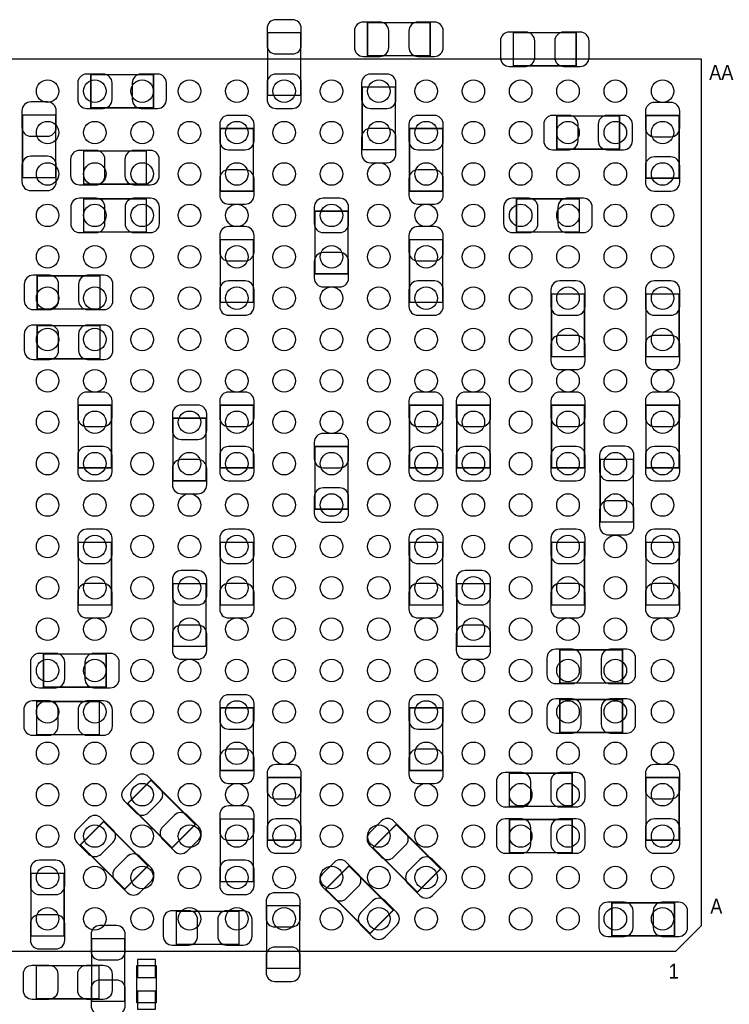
# Model space of a CAD drawing. Extents: x -11.4 to 75.8, y -7.3 to 45.
# Tile 4 of 13: x 16.9 to 28.9, y 4.5 to 21.2. Entities that reach past the tile are written whole.
import ezdxf

# ---------------------------------------------------------------- set-up
doc = ezdxf.new("R2010")
doc.units = 0
for name, color, linetype in [('PG_ASSEMBLY_BOTTOM', 40, 'CONTINUOUS'), ('PG_ASSEMBLY_TOP', 43, 'CONTINUOUS'), ('PIN_BOTTOM', 2, 'CONTINUOUS'), ('PIN_TOP', 171, 'CONTINUOUS')]:
    doc.layers.add(name, color=color, linetype=linetype)

msp = doc.modelspace()

# ---------------------------------------------------------------- linework, layer by layer
at = {"layer": 'PG_ASSEMBLY_BOTTOM', "const_width": 0.024892}
for points in [[(23.858728, 20.563332), (23.858728, 21.123148), (22.798532, 21.123148), (22.798532, 20.563332), (23.858728, 20.563332)], [(21.109686, 19.89328), (21.669502, 19.89328), (21.669502, 20.953476), (21.109686, 20.953476), (21.109686, 19.89328)], [(26.326592, 20.393406), (26.326592, 20.953222), (25.266396, 20.953222), (25.266396, 20.393406), (26.326592, 20.393406)], [(18.119598, 20.243292), (18.119598, 19.683476), (19.179794, 19.683476), (19.179794, 20.243292), (18.119598, 20.243292)], [(23.269702, 20.033488), (22.709886, 20.033488), (22.709886, 18.973292), (23.269702, 18.973292), (23.269702, 20.033488)], [(16.965422, 18.502122), (17.525238, 18.502122), (17.525238, 19.562318), (16.965422, 19.562318), (16.965422, 18.502122)], [(27.05989, 18.983452), (27.05989, 19.543268), (25.999694, 19.543268), (25.999694, 18.983452), (27.05989, 18.983452)], [(27.509724, 18.493232), (28.06954, 18.493232), (28.06954, 19.553428), (27.509724, 19.553428), (27.509724, 18.493232)], [(20.869656, 19.333464), (20.30984, 19.333464), (20.30984, 18.273268), (20.869656, 18.273268), (20.869656, 19.333464)], [(24.069548, 19.333464), (23.509732, 19.333464), (23.509732, 18.273268), (24.069548, 18.273268), (24.069548, 19.333464)], [(17.997932, 18.951448), (17.997932, 18.391632), (19.058128, 18.391632), (19.058128, 18.951448), (17.997932, 18.951448)], [(19.059906, 17.583404), (19.059906, 18.14322), (17.99971, 18.14322), (17.99971, 17.583404), (19.059906, 17.583404)], [(25.319482, 18.14322), (25.319482, 17.583404), (26.379678, 17.583404), (26.379678, 18.14322), (25.319482, 18.14322)], [(22.469602, 17.933416), (21.909786, 17.933416), (21.909786, 16.87322), (22.469602, 16.87322), (22.469602, 17.933416)], [(20.30984, 16.393414), (20.869656, 16.393414), (20.869656, 17.45361), (20.30984, 17.45361), (20.30984, 16.393414)], [(23.509732, 16.393414), (24.069548, 16.393414), (24.069548, 17.45361), (23.509732, 17.45361), (23.509732, 16.393414)], [(18.27403, 16.28013), (18.27403, 16.839946), (17.213834, 16.839946), (17.213834, 16.28013), (18.27403, 16.28013)], [(26.469594, 16.533622), (25.909778, 16.533622), (25.909778, 15.473426), (26.469594, 15.473426), (26.469594, 16.533622)], [(28.06954, 16.533622), (27.509724, 16.533622), (27.509724, 15.473426), (28.06954, 15.473426), (28.06954, 16.533622)], [(17.214088, 15.996412), (17.214088, 15.436596), (18.274284, 15.436596), (18.274284, 15.996412), (17.214088, 15.996412)], [(17.909794, 13.593318), (18.46961, 13.593318), (18.46961, 14.653514), (17.909794, 14.653514), (17.909794, 13.593318)], [(20.30984, 13.593318), (20.869656, 13.593318), (20.869656, 14.653514), (20.30984, 14.653514), (20.30984, 13.593318)], [(23.509732, 13.593318), (24.069548, 13.593318), (24.069548, 14.653514), (23.509732, 14.653514), (23.509732, 13.593318)], [(24.309832, 13.593318), (24.869648, 13.593318), (24.869648, 14.653514), (24.309832, 14.653514), (24.309832, 13.593318)], [(25.909778, 13.593318), (26.469594, 13.593318), (26.469594, 14.653514), (25.909778, 14.653514), (25.909778, 13.593318)], [(27.509724, 13.593318), (28.06954, 13.593318), (28.06954, 14.653514), (27.509724, 14.653514), (27.509724, 13.593318)], [(20.069556, 14.43355), (19.50974, 14.43355), (19.50974, 13.373354), (20.069556, 13.373354), (20.069556, 14.43355)], [(21.909786, 12.893294), (22.469602, 12.893294), (22.469602, 13.95349), (21.909786, 13.95349), (21.909786, 12.893294)], [(27.292808, 13.736828), (26.732992, 13.736828), (26.732992, 12.676632), (27.292808, 12.676632), (27.292808, 13.736828)], [(18.46961, 12.333478), (17.909794, 12.333478), (17.909794, 11.273282), (18.46961, 11.273282), (18.46961, 12.333478)], [(20.869656, 12.333478), (20.30984, 12.333478), (20.30984, 11.273282), (20.869656, 11.273282), (20.869656, 12.333478)], [(24.069548, 12.333478), (23.509732, 12.333478), (23.509732, 11.273282), (24.069548, 11.273282), (24.069548, 12.333478)], [(26.469594, 12.333478), (25.909778, 12.333478), (25.909778, 11.273282), (26.469594, 11.273282), (26.469594, 12.333478)], [(28.06954, 12.333478), (27.509724, 12.333478), (27.509724, 11.273282), (28.06954, 11.273282), (28.06954, 12.333478)], [(20.069556, 11.633454), (19.50974, 11.633454), (19.50974, 10.573258), (20.069556, 10.573258), (20.069556, 11.633454)], [(24.869648, 11.633454), (24.309832, 11.633454), (24.309832, 10.573258), (24.869648, 10.573258), (24.869648, 11.633454)], [(27.11196, 9.95426), (27.11196, 10.514076), (26.051764, 10.514076), (26.051764, 9.95426), (27.11196, 9.95426)], [(17.319498, 10.44321), (17.319498, 9.883394), (18.379694, 9.883394), (18.379694, 10.44321), (17.319498, 10.44321)], [(26.052018, 9.674098), (26.052018, 9.114282), (27.112214, 9.114282), (27.112214, 9.674098), (26.052018, 9.674098)], [(18.265648, 9.079992), (18.265648, 9.639808), (17.205452, 9.639808), (17.205452, 9.079992), (18.265648, 9.079992)], [(20.869656, 9.533382), (20.30984, 9.533382), (20.30984, 8.473186), (20.869656, 8.473186), (20.869656, 9.533382)], [(24.069548, 9.533382), (23.509732, 9.533382), (23.509732, 8.473186), (24.069548, 8.473186), (24.069548, 9.533382)], [(21.109686, 7.293356), (21.669502, 7.293356), (21.669502, 8.353552), (21.109686, 8.353552), (21.109686, 7.293356)], [(25.198832, 8.426958), (25.198832, 7.867142), (26.259028, 7.867142), (26.259028, 8.426958), (25.198832, 8.426958)], [(27.509724, 7.293356), (28.06954, 7.293356), (28.06954, 8.353552), (27.509724, 8.353552), (27.509724, 7.293356)], [(19.138138, 8.31088), (18.742406, 7.915148), (19.492214, 7.16534), (19.887946, 7.561072), (19.138138, 8.31088)], [(20.30984, 6.593332), (20.869656, 6.593332), (20.869656, 7.653528), (20.30984, 7.653528), (20.30984, 6.593332)], [(18.338038, 7.610856), (17.942306, 7.215124), (18.692114, 6.465316), (19.087846, 6.861048), (18.338038, 7.610856)], [(23.641304, 6.41604), (24.037036, 6.811772), (23.287228, 7.56158), (22.891496, 7.165848), (23.641304, 6.41604)], [(26.25979, 7.083552), (26.25979, 7.643368), (25.199594, 7.643368), (25.199594, 7.083552), (26.25979, 7.083552)], [(22.841458, 5.716016), (23.23719, 6.111748), (22.487382, 6.861556), (22.09165, 6.465824), (22.841458, 5.716016)], [(17.66951, 6.73354), (17.109694, 6.73354), (17.109694, 5.673344), (17.66951, 5.673344), (17.66951, 6.73354)], [(21.652738, 6.185408), (21.092922, 6.185408), (21.092922, 5.125212), (21.652738, 5.125212), (21.652738, 6.185408)], [(26.931112, 6.234938), (26.931112, 5.675122), (27.991308, 5.675122), (27.991308, 6.234938), (26.931112, 6.234938)], [(20.626324, 5.530342), (20.626324, 6.090158), (19.566128, 6.090158), (19.566128, 5.530342), (20.626324, 5.530342)], [(18.693638, 5.627878), (18.133822, 5.627878), (18.133822, 4.567682), (18.693638, 4.567682), (18.693638, 5.627878)]]:
    msp.add_lwpolyline(points, dxfattribs=at)
at = {"layer": 'PG_ASSEMBLY_BOTTOM'}
msp.add_lwpolyline([(19.2278, 4.54152), (18.8976, 4.54152), (18.8976, 5.17144), (19.2278, 5.17144)], close=True, dxfattribs=at)
at = {"layer": 'PG_ASSEMBLY_TOP'}
msp.add_lwpolyline([(15.93977, 5.413502), (15.93977, 20.513294), (28.439618, 20.513294), (28.439618, 5.843524), (28.009596, 5.413502), (15.93977, 5.413502)], dxfattribs=at)
at = {"layer": 'PG_ASSEMBLY_TOP', "const_width": 0.024892}
msp.add_lwpolyline([(18.259806, 5.169408), (18.259806, 4.609592), (17.19961, 4.609592), (17.19961, 5.169408), (18.259806, 5.169408)], dxfattribs=at)
at = {"layer": 'PIN_BOTTOM'}
for points in [[(21.099526, 21.023326), (21.099526, 20.743418, 0.414846), (21.24964, 20.593304), (21.529548, 20.593304, 0.414846), (21.679662, 20.743418), (21.679662, 21.023326, 0.414846), (21.529548, 21.17344), (21.24964, 21.17344, 0.414846)], [(22.728682, 20.553172), (23.00859, 20.553172, 0.414846), (23.158704, 20.703286), (23.158704, 20.983194, 0.414846), (23.00859, 21.133308), (22.728682, 21.133308, 0.414846), (22.578568, 20.983194), (22.578568, 20.703286, 0.414846)], [(23.928578, 21.133308), (23.64867, 21.133308, 0.414846), (23.498556, 20.983194), (23.498556, 20.703286, 0.414846), (23.64867, 20.553172), (23.928578, 20.553172, 0.414846), (24.078692, 20.703286), (24.078692, 20.983194, 0.414846)], [(25.196546, 20.383246), (25.476454, 20.383246, 0.414846), (25.626568, 20.53336), (25.626568, 20.813268, 0.414846), (25.476454, 20.963382), (25.196546, 20.963382, 0.414846), (25.046432, 20.813268), (25.046432, 20.53336, 0.414846)], [(26.396442, 20.963382), (26.116534, 20.963382, 0.414846), (25.96642, 20.813268), (25.96642, 20.53336, 0.414846), (26.116534, 20.383246), (26.396442, 20.383246, 0.414846), (26.546556, 20.53336), (26.546556, 20.813268, 0.414846)], [(18.049748, 19.673316), (18.329656, 19.673316, 0.414846), (18.47977, 19.82343), (18.47977, 20.103338, 0.414846), (18.329656, 20.253452), (18.049748, 20.253452, 0.414846), (17.899634, 20.103338), (17.899634, 19.82343, 0.414846)], [(19.249644, 20.253452), (18.969736, 20.253452, 0.414846), (18.819622, 20.103338), (18.819622, 19.82343, 0.414846), (18.969736, 19.673316), (19.249644, 19.673316, 0.414846), (19.399758, 19.82343), (19.399758, 20.103338, 0.414846)], [(21.679662, 19.82343), (21.679662, 20.103338, 0.414846), (21.529548, 20.253452), (21.24964, 20.253452, 0.414846), (21.099526, 20.103338), (21.099526, 19.82343, 0.414846), (21.24964, 19.673316), (21.529548, 19.673316, 0.414846)], [(22.699726, 20.103338), (22.699726, 19.82343, 0.414846), (22.84984, 19.673316), (23.129748, 19.673316, 0.414846), (23.279862, 19.82343), (23.279862, 20.103338, 0.414846), (23.129748, 20.253452), (22.84984, 20.253452, 0.414846)], [(16.955262, 19.632168), (16.955262, 19.35226, 0.414846), (17.105376, 19.202146), (17.385284, 19.202146, 0.414846), (17.535398, 19.35226), (17.535398, 19.632168, 0.414846), (17.385284, 19.782282), (17.105376, 19.782282, 0.414846)], [(27.499564, 19.623278), (27.499564, 19.34337, 0.414846), (27.649678, 19.193256), (27.929586, 19.193256, 0.414846), (28.0797, 19.34337), (28.0797, 19.623278, 0.414846), (27.929586, 19.773392), (27.649678, 19.773392, 0.414846)], [(20.29968, 19.403314), (20.29968, 19.123406, 0.414846), (20.449794, 18.973292), (20.729702, 18.973292, 0.414846), (20.879816, 19.123406), (20.879816, 19.403314, 0.414846), (20.729702, 19.553428), (20.449794, 19.553428, 0.414846)], [(23.499572, 19.403314), (23.499572, 19.123406, 0.414846), (23.649686, 18.973292), (23.929594, 18.973292, 0.414846), (24.079708, 19.123406), (24.079708, 19.403314, 0.414846), (23.929594, 19.553428), (23.649686, 19.553428, 0.414846)], [(25.929844, 18.973292), (26.209752, 18.973292, 0.414846), (26.359866, 19.123406), (26.359866, 19.403314, 0.414846), (26.209752, 19.553428), (25.929844, 19.553428, 0.414846), (25.77973, 19.403314), (25.77973, 19.123406, 0.414846)], [(27.12974, 19.553428), (26.849832, 19.553428, 0.414846), (26.699718, 19.403314), (26.699718, 19.123406, 0.414846), (26.849832, 18.973292), (27.12974, 18.973292, 0.414846), (27.279854, 19.123406), (27.279854, 19.403314, 0.414846)], [(23.279862, 18.903442), (23.279862, 19.18335, 0.414846), (23.129748, 19.333464), (22.84984, 19.333464, 0.414846), (22.699726, 19.18335), (22.699726, 18.903442, 0.414846), (22.84984, 18.753328), (23.129748, 18.753328, 0.414846)], [(17.535398, 18.432272), (17.535398, 18.71218, 0.414846), (17.385284, 18.862294), (17.105376, 18.862294, 0.414846), (16.955262, 18.71218), (16.955262, 18.432272, 0.414846), (17.105376, 18.282158), (17.385284, 18.282158, 0.414846)], [(17.928082, 18.381472), (18.20799, 18.381472, 0.414846), (18.358104, 18.531586), (18.358104, 18.811494, 0.414846), (18.20799, 18.961608), (17.928082, 18.961608, 0.414846), (17.777968, 18.811494), (17.777968, 18.531586, 0.414846)], [(19.127978, 18.961608), (18.84807, 18.961608, 0.414846), (18.697956, 18.811494), (18.697956, 18.531586, 0.414846), (18.84807, 18.381472), (19.127978, 18.381472, 0.414846), (19.278092, 18.531586), (19.278092, 18.811494, 0.414846)], [(28.0797, 18.423382), (28.0797, 18.70329, 0.414846), (27.929586, 18.853404), (27.649678, 18.853404, 0.414846), (27.499564, 18.70329), (27.499564, 18.423382, 0.414846), (27.649678, 18.273268), (27.929586, 18.273268, 0.414846)], [(20.879816, 18.203418), (20.879816, 18.483326, 0.414846), (20.729702, 18.63344), (20.449794, 18.63344, 0.414846), (20.29968, 18.483326), (20.29968, 18.203418, 0.414846), (20.449794, 18.053304), (20.729702, 18.053304, 0.414846)], [(24.079708, 18.203418), (24.079708, 18.483326, 0.414846), (23.929594, 18.63344), (23.649686, 18.63344, 0.414846), (23.499572, 18.483326), (23.499572, 18.203418, 0.414846), (23.649686, 18.053304), (23.929594, 18.053304, 0.414846)], [(17.92986, 17.573244), (18.209768, 17.573244, 0.414846), (18.359882, 17.723358), (18.359882, 18.003266, 0.414846), (18.209768, 18.15338), (17.92986, 18.15338, 0.414846), (17.779746, 18.003266), (17.779746, 17.723358, 0.414846)], [(19.129756, 18.15338), (18.849848, 18.15338, 0.414846), (18.699734, 18.003266), (18.699734, 17.723358, 0.414846), (18.849848, 17.573244), (19.129756, 17.573244, 0.414846), (19.27987, 17.723358), (19.27987, 18.003266, 0.414846)], [(21.899626, 18.003266), (21.899626, 17.723358, 0.414846), (22.04974, 17.573244), (22.329648, 17.573244, 0.414846), (22.479762, 17.723358), (22.479762, 18.003266, 0.414846), (22.329648, 18.15338), (22.04974, 18.15338, 0.414846)], [(25.249632, 17.573244), (25.52954, 17.573244, 0.414846), (25.679654, 17.723358), (25.679654, 18.003266, 0.414846), (25.52954, 18.15338), (25.249632, 18.15338, 0.414846), (25.099518, 18.003266), (25.099518, 17.723358, 0.414846)], [(26.449528, 18.15338), (26.16962, 18.15338, 0.414846), (26.019506, 18.003266), (26.019506, 17.723358, 0.414846), (26.16962, 17.573244), (26.449528, 17.573244, 0.414846), (26.599642, 17.723358), (26.599642, 18.003266, 0.414846)], [(20.29968, 17.52346), (20.29968, 17.243552, 0.414846), (20.449794, 17.093438), (20.729702, 17.093438, 0.414846), (20.879816, 17.243552), (20.879816, 17.52346, 0.414846), (20.729702, 17.673574), (20.449794, 17.673574, 0.414846)], [(23.499572, 17.52346), (23.499572, 17.243552, 0.414846), (23.649686, 17.093438), (23.929594, 17.093438, 0.414846), (24.079708, 17.243552), (24.079708, 17.52346, 0.414846), (23.929594, 17.673574), (23.649686, 17.673574, 0.414846)], [(22.479762, 16.80337), (22.479762, 17.083278, 0.414846), (22.329648, 17.233392), (22.04974, 17.233392, 0.414846), (21.899626, 17.083278), (21.899626, 16.80337, 0.414846), (22.04974, 16.653256), (22.329648, 16.653256, 0.414846)], [(17.143984, 16.26997), (17.423892, 16.26997, 0.414846), (17.574006, 16.420084), (17.574006, 16.699992, 0.414846), (17.423892, 16.850106), (17.143984, 16.850106, 0.414846), (16.99387, 16.699992), (16.99387, 16.420084, 0.414846)], [(18.34388, 16.850106), (18.063972, 16.850106, 0.414846), (17.913858, 16.699992), (17.913858, 16.420084, 0.414846), (18.063972, 16.26997), (18.34388, 16.26997, 0.414846), (18.493994, 16.420084), (18.493994, 16.699992, 0.414846)], [(20.879816, 16.323564), (20.879816, 16.603472, 0.414846), (20.729702, 16.753586), (20.449794, 16.753586, 0.414846), (20.29968, 16.603472), (20.29968, 16.323564, 0.414846), (20.449794, 16.17345), (20.729702, 16.17345, 0.414846)], [(24.079708, 16.323564), (24.079708, 16.603472, 0.414846), (23.929594, 16.753586), (23.649686, 16.753586, 0.414846), (23.499572, 16.603472), (23.499572, 16.323564, 0.414846), (23.649686, 16.17345), (23.929594, 16.17345, 0.414846)], [(25.899618, 16.603472), (25.899618, 16.323564, 0.414846), (26.049732, 16.17345), (26.32964, 16.17345, 0.414846), (26.479754, 16.323564), (26.479754, 16.603472, 0.414846), (26.32964, 16.753586), (26.049732, 16.753586, 0.414846)], [(27.499564, 16.603472), (27.499564, 16.323564, 0.414846), (27.649678, 16.17345), (27.929586, 16.17345, 0.414846), (28.0797, 16.323564), (28.0797, 16.603472, 0.414846), (27.929586, 16.753586), (27.649678, 16.753586, 0.414846)], [(17.144238, 15.426436), (17.424146, 15.426436, 0.414846), (17.57426, 15.57655), (17.57426, 15.856458, 0.414846), (17.424146, 16.006572), (17.144238, 16.006572, 0.414846), (16.994124, 15.856458), (16.994124, 15.57655, 0.414846)], [(18.344134, 16.006572), (18.064226, 16.006572, 0.414846), (17.914112, 15.856458), (17.914112, 15.57655, 0.414846), (18.064226, 15.426436), (18.344134, 15.426436, 0.414846), (18.494248, 15.57655), (18.494248, 15.856458, 0.414846)], [(26.479754, 15.403576), (26.479754, 15.683484, 0.414846), (26.32964, 15.833598), (26.049732, 15.833598, 0.414846), (25.899618, 15.683484), (25.899618, 15.403576, 0.414846), (26.049732, 15.253462), (26.32964, 15.253462, 0.414846)], [(28.0797, 15.403576), (28.0797, 15.683484, 0.414846), (27.929586, 15.833598), (27.649678, 15.833598, 0.414846), (27.499564, 15.683484), (27.499564, 15.403576, 0.414846), (27.649678, 15.253462), (27.929586, 15.253462, 0.414846)], [(17.899634, 14.723364), (17.899634, 14.443456, 0.414846), (18.049748, 14.293342), (18.329656, 14.293342, 0.414846), (18.47977, 14.443456), (18.47977, 14.723364, 0.414846), (18.329656, 14.873478), (18.049748, 14.873478, 0.414846)], [(20.29968, 14.723364), (20.29968, 14.443456, 0.414846), (20.449794, 14.293342), (20.729702, 14.293342, 0.414846), (20.879816, 14.443456), (20.879816, 14.723364, 0.414846), (20.729702, 14.873478), (20.449794, 14.873478, 0.414846)], [(23.499572, 14.723364), (23.499572, 14.443456, 0.414846), (23.649686, 14.293342), (23.929594, 14.293342, 0.414846), (24.079708, 14.443456), (24.079708, 14.723364, 0.414846), (23.929594, 14.873478), (23.649686, 14.873478, 0.414846)], [(24.299672, 14.723364), (24.299672, 14.443456, 0.414846), (24.449786, 14.293342), (24.729694, 14.293342, 0.414846), (24.879808, 14.443456), (24.879808, 14.723364, 0.414846), (24.729694, 14.873478), (24.449786, 14.873478, 0.414846)], [(25.899618, 14.723364), (25.899618, 14.443456, 0.414846), (26.049732, 14.293342), (26.32964, 14.293342, 0.414846), (26.479754, 14.443456), (26.479754, 14.723364, 0.414846), (26.32964, 14.873478), (26.049732, 14.873478, 0.414846)], [(27.499564, 14.723364), (27.499564, 14.443456, 0.414846), (27.649678, 14.293342), (27.929586, 14.293342, 0.414846), (28.0797, 14.443456), (28.0797, 14.723364, 0.414846), (27.929586, 14.873478), (27.649678, 14.873478, 0.414846)], [(19.49958, 14.5034), (19.49958, 14.223492, 0.414846), (19.649694, 14.073378), (19.929602, 14.073378, 0.414846), (20.079716, 14.223492), (20.079716, 14.5034, 0.414846), (19.929602, 14.653514), (19.649694, 14.653514, 0.414846)], [(21.899626, 14.02334), (21.899626, 13.743432, 0.414846), (22.04974, 13.593318), (22.329648, 13.593318, 0.414846), (22.479762, 13.743432), (22.479762, 14.02334, 0.414846), (22.329648, 14.173454), (22.04974, 14.173454, 0.414846)], [(18.47977, 13.523468), (18.47977, 13.803376, 0.414846), (18.329656, 13.95349), (18.049748, 13.95349, 0.414846), (17.899634, 13.803376), (17.899634, 13.523468, 0.414846), (18.049748, 13.373354), (18.329656, 13.373354, 0.414846)], [(20.879816, 13.523468), (20.879816, 13.803376, 0.414846), (20.729702, 13.95349), (20.449794, 13.95349, 0.414846), (20.29968, 13.803376), (20.29968, 13.523468, 0.414846), (20.449794, 13.373354), (20.729702, 13.373354, 0.414846)], [(24.079708, 13.523468), (24.079708, 13.803376, 0.414846), (23.929594, 13.95349), (23.649686, 13.95349, 0.414846), (23.499572, 13.803376), (23.499572, 13.523468, 0.414846), (23.649686, 13.373354), (23.929594, 13.373354, 0.414846)], [(24.879808, 13.523468), (24.879808, 13.803376, 0.414846), (24.729694, 13.95349), (24.449786, 13.95349, 0.414846), (24.299672, 13.803376), (24.299672, 13.523468, 0.414846), (24.449786, 13.373354), (24.729694, 13.373354, 0.414846)], [(26.479754, 13.523468), (26.479754, 13.803376, 0.414846), (26.32964, 13.95349), (26.049732, 13.95349, 0.414846), (25.899618, 13.803376), (25.899618, 13.523468, 0.414846), (26.049732, 13.373354), (26.32964, 13.373354, 0.414846)], [(26.722832, 13.806678), (26.722832, 13.52677, 0.414846), (26.872946, 13.376656), (27.152854, 13.376656, 0.414846), (27.302968, 13.52677), (27.302968, 13.806678, 0.414846), (27.152854, 13.956792), (26.872946, 13.956792, 0.414846)], [(28.0797, 13.523468), (28.0797, 13.803376, 0.414846), (27.929586, 13.95349), (27.649678, 13.95349, 0.414846), (27.499564, 13.803376), (27.499564, 13.523468, 0.414846), (27.649678, 13.373354), (27.929586, 13.373354, 0.414846)], [(20.079716, 13.303504), (20.079716, 13.583412, 0.414846), (19.929602, 13.733526), (19.649694, 13.733526, 0.414846), (19.49958, 13.583412), (19.49958, 13.303504, 0.414846), (19.649694, 13.15339), (19.929602, 13.15339, 0.414846)], [(22.479762, 12.823444), (22.479762, 13.103352, 0.414846), (22.329648, 13.253466), (22.04974, 13.253466, 0.414846), (21.899626, 13.103352), (21.899626, 12.823444, 0.414846), (22.04974, 12.67333), (22.329648, 12.67333, 0.414846)], [(27.302968, 12.606782), (27.302968, 12.88669, 0.414846), (27.152854, 13.036804), (26.872946, 13.036804, 0.414846), (26.722832, 12.88669), (26.722832, 12.606782, 0.414846), (26.872946, 12.456668), (27.152854, 12.456668, 0.414846)], [(17.899634, 12.403328), (17.899634, 12.12342, 0.414846), (18.049748, 11.973306), (18.329656, 11.973306, 0.414846), (18.47977, 12.12342), (18.47977, 12.403328, 0.414846), (18.329656, 12.553442), (18.049748, 12.553442, 0.414846)], [(20.29968, 12.403328), (20.29968, 12.12342, 0.414846), (20.449794, 11.973306), (20.729702, 11.973306, 0.414846), (20.879816, 12.12342), (20.879816, 12.403328, 0.414846), (20.729702, 12.553442), (20.449794, 12.553442, 0.414846)], [(23.499572, 12.403328), (23.499572, 12.12342, 0.414846), (23.649686, 11.973306), (23.929594, 11.973306, 0.414846), (24.079708, 12.12342), (24.079708, 12.403328, 0.414846), (23.929594, 12.553442), (23.649686, 12.553442, 0.414846)], [(25.899618, 12.403328), (25.899618, 12.12342, 0.414846), (26.049732, 11.973306), (26.32964, 11.973306, 0.414846), (26.479754, 12.12342), (26.479754, 12.403328, 0.414846), (26.32964, 12.553442), (26.049732, 12.553442, 0.414846)], [(27.499564, 12.403328), (27.499564, 12.12342, 0.414846), (27.649678, 11.973306), (27.929586, 11.973306, 0.414846), (28.0797, 12.12342), (28.0797, 12.403328, 0.414846), (27.929586, 12.553442), (27.649678, 12.553442, 0.414846)], [(19.49958, 11.703304), (19.49958, 11.423396, 0.414846), (19.649694, 11.273282), (19.929602, 11.273282, 0.414846), (20.079716, 11.423396), (20.079716, 11.703304, 0.414846), (19.929602, 11.853418), (19.649694, 11.853418, 0.414846)], [(24.299672, 11.703304), (24.299672, 11.423396, 0.414846), (24.449786, 11.273282), (24.729694, 11.273282, 0.414846), (24.879808, 11.423396), (24.879808, 11.703304, 0.414846), (24.729694, 11.853418), (24.449786, 11.853418, 0.414846)], [(18.47977, 11.203432), (18.47977, 11.48334, 0.414846), (18.329656, 11.633454), (18.049748, 11.633454, 0.414846), (17.899634, 11.48334), (17.899634, 11.203432, 0.414846), (18.049748, 11.053318), (18.329656, 11.053318, 0.414846)], [(20.879816, 11.203432), (20.879816, 11.48334, 0.414846), (20.729702, 11.633454), (20.449794, 11.633454, 0.414846), (20.29968, 11.48334), (20.29968, 11.203432, 0.414846), (20.449794, 11.053318), (20.729702, 11.053318, 0.414846)], [(24.079708, 11.203432), (24.079708, 11.48334, 0.414846), (23.929594, 11.633454), (23.649686, 11.633454, 0.414846), (23.499572, 11.48334), (23.499572, 11.203432, 0.414846), (23.649686, 11.053318), (23.929594, 11.053318, 0.414846)], [(26.479754, 11.203432), (26.479754, 11.48334, 0.414846), (26.32964, 11.633454), (26.049732, 11.633454, 0.414846), (25.899618, 11.48334), (25.899618, 11.203432, 0.414846), (26.049732, 11.053318), (26.32964, 11.053318, 0.414846)], [(28.0797, 11.203432), (28.0797, 11.48334, 0.414846), (27.929586, 11.633454), (27.649678, 11.633454, 0.414846), (27.499564, 11.48334), (27.499564, 11.203432, 0.414846), (27.649678, 11.053318), (27.929586, 11.053318, 0.414846)], [(20.079716, 10.503408), (20.079716, 10.783316, 0.414846), (19.929602, 10.93343), (19.649694, 10.93343, 0.414846), (19.49958, 10.783316), (19.49958, 10.503408, 0.414846), (19.649694, 10.353294), (19.929602, 10.353294, 0.414846)], [(24.879808, 10.503408), (24.879808, 10.783316, 0.414846), (24.729694, 10.93343), (24.449786, 10.93343, 0.414846), (24.299672, 10.783316), (24.299672, 10.503408, 0.414846), (24.449786, 10.353294), (24.729694, 10.353294, 0.414846)], [(25.981914, 9.9441), (26.261822, 9.9441, 0.414846), (26.411936, 10.094214), (26.411936, 10.374122, 0.414846), (26.261822, 10.524236), (25.981914, 10.524236, 0.414846), (25.8318, 10.374122), (25.8318, 10.094214, 0.414846)], [(27.18181, 10.524236), (26.901902, 10.524236, 0.414846), (26.751788, 10.374122), (26.751788, 10.094214, 0.414846), (26.901902, 9.9441), (27.18181, 9.9441, 0.414846), (27.331924, 10.094214), (27.331924, 10.374122, 0.414846)], [(17.249648, 9.873234), (17.529556, 9.873234, 0.414846), (17.67967, 10.023348), (17.67967, 10.303256, 0.414846), (17.529556, 10.45337), (17.249648, 10.45337, 0.414846), (17.099534, 10.303256), (17.099534, 10.023348, 0.414846)], [(18.449544, 10.45337), (18.169636, 10.45337, 0.414846), (18.019522, 10.303256), (18.019522, 10.023348, 0.414846), (18.169636, 9.873234), (18.449544, 9.873234, 0.414846), (18.599658, 10.023348), (18.599658, 10.303256, 0.414846)], [(20.29968, 9.603232), (20.29968, 9.323324, 0.414846), (20.449794, 9.17321), (20.729702, 9.17321, 0.414846), (20.879816, 9.323324), (20.879816, 9.603232, 0.414846), (20.729702, 9.753346), (20.449794, 9.753346, 0.414846)], [(23.499572, 9.603232), (23.499572, 9.323324, 0.414846), (23.649686, 9.17321), (23.929594, 9.17321, 0.414846), (24.079708, 9.323324), (24.079708, 9.603232, 0.414846), (23.929594, 9.753346), (23.649686, 9.753346, 0.414846)], [(25.982168, 9.104122), (26.262076, 9.104122, 0.414846), (26.41219, 9.254236), (26.41219, 9.534144, 0.414846), (26.262076, 9.684258), (25.982168, 9.684258, 0.414846), (25.832054, 9.534144), (25.832054, 9.254236, 0.414846)], [(27.182064, 9.684258), (26.902156, 9.684258, 0.414846), (26.752042, 9.534144), (26.752042, 9.254236, 0.414846), (26.902156, 9.104122), (27.182064, 9.104122, 0.414846), (27.332178, 9.254236), (27.332178, 9.534144, 0.414846)], [(17.135602, 9.069832), (17.41551, 9.069832, 0.414846), (17.565624, 9.219946), (17.565624, 9.499854, 0.414846), (17.41551, 9.649968), (17.135602, 9.649968, 0.414846), (16.985488, 9.499854), (16.985488, 9.219946, 0.414846)], [(18.335498, 9.649968), (18.05559, 9.649968, 0.414846), (17.905476, 9.499854), (17.905476, 9.219946, 0.414846), (18.05559, 9.069832), (18.335498, 9.069832, 0.414846), (18.485612, 9.219946), (18.485612, 9.499854, 0.414846)], [(20.879816, 8.403336), (20.879816, 8.683244, 0.414846), (20.729702, 8.833358), (20.449794, 8.833358, 0.414846), (20.29968, 8.683244), (20.29968, 8.403336, 0.414846), (20.449794, 8.253222), (20.729702, 8.253222, 0.414846)], [(24.079708, 8.403336), (24.079708, 8.683244, 0.414846), (23.929594, 8.833358), (23.649686, 8.833358, 0.414846), (23.499572, 8.683244), (23.499572, 8.403336, 0.414846), (23.649686, 8.253222), (23.929594, 8.253222, 0.414846)], [(21.099526, 8.423402), (21.099526, 8.143494, 0.414846), (21.24964, 7.99338), (21.529548, 7.99338, 0.414846), (21.679662, 8.143494), (21.679662, 8.423402, 0.414846), (21.529548, 8.573516), (21.24964, 8.573516, 0.414846)], [(27.499564, 8.423402), (27.499564, 8.143494, 0.414846), (27.649678, 7.99338), (27.929586, 7.99338, 0.414846), (28.0797, 8.143494), (28.0797, 8.423402, 0.414846), (27.929586, 8.573516), (27.649678, 8.573516, 0.414846)], [(18.685764, 7.957312), (18.88363, 7.759446, 0.415009), (19.095974, 7.759446), (19.29384, 7.957312, 0.415009), (19.29384, 8.169656), (19.095974, 8.367522, 0.415009), (18.88363, 8.367522), (18.685764, 8.169656, 0.415009)], [(25.128982, 7.856982), (25.40889, 7.856982, 0.414846), (25.559004, 8.007096), (25.559004, 8.287004, 0.414846), (25.40889, 8.437118), (25.128982, 8.437118, 0.414846), (24.978868, 8.287004), (24.978868, 8.007096, 0.414846)], [(26.328878, 8.437118), (26.04897, 8.437118, 0.414846), (25.898856, 8.287004), (25.898856, 8.007096, 0.414846), (26.04897, 7.856982), (26.328878, 7.856982, 0.414846), (26.478992, 8.007096), (26.478992, 8.287004, 0.414846)], [(20.29968, 7.723378), (20.29968, 7.44347, 0.414846), (20.449794, 7.293356), (20.729702, 7.293356, 0.414846), (20.879816, 7.44347), (20.879816, 7.723378, 0.414846), (20.729702, 7.873492), (20.449794, 7.873492, 0.414846)], [(17.885664, 7.257288), (18.08353, 7.059422, 0.415009), (18.295874, 7.059422), (18.49374, 7.257288, 0.415009), (18.49374, 7.469632), (18.295874, 7.667498, 0.415009), (18.08353, 7.667498), (17.885664, 7.469632, 0.415009)], [(19.944588, 7.518908), (19.746722, 7.716774, 0.415009), (19.534378, 7.716774), (19.336512, 7.518908, 0.415009), (19.336512, 7.306564), (19.534378, 7.108698, 0.415009), (19.746722, 7.108698), (19.944588, 7.306564, 0.415009)], [(22.834854, 7.208012), (23.03272, 7.010146, 0.415009), (23.245064, 7.010146), (23.44293, 7.208012, 0.415009), (23.44293, 7.420356), (23.245064, 7.618222, 0.415009), (23.03272, 7.618222), (22.834854, 7.420356, 0.415009)], [(21.679662, 7.223506), (21.679662, 7.503414, 0.414846), (21.529548, 7.653528), (21.24964, 7.653528, 0.414846), (21.099526, 7.503414), (21.099526, 7.223506, 0.414846), (21.24964, 7.073392), (21.529548, 7.073392, 0.414846)], [(25.129744, 7.073392), (25.409652, 7.073392, 0.414846), (25.559766, 7.223506), (25.559766, 7.503414, 0.414846), (25.409652, 7.653528), (25.129744, 7.653528, 0.414846), (24.97963, 7.503414), (24.97963, 7.223506, 0.414846)], [(26.32964, 7.653528), (26.049732, 7.653528, 0.414846), (25.899618, 7.503414), (25.899618, 7.223506, 0.414846), (26.049732, 7.073392), (26.32964, 7.073392, 0.414846), (26.479754, 7.223506), (26.479754, 7.503414, 0.414846)], [(28.0797, 7.223506), (28.0797, 7.503414, 0.414846), (27.929586, 7.653528), (27.649678, 7.653528, 0.414846), (27.499564, 7.503414), (27.499564, 7.223506, 0.414846), (27.649678, 7.073392), (27.929586, 7.073392, 0.414846)], [(19.144488, 6.818884), (18.946622, 7.01675, 0.415009), (18.734278, 7.01675), (18.536412, 6.818884, 0.415009), (18.536412, 6.60654), (18.734278, 6.408674, 0.415009), (18.946622, 6.408674), (19.144488, 6.60654, 0.415009)], [(24.093678, 6.769608), (23.895812, 6.967474, 0.415009), (23.683468, 6.967474), (23.485602, 6.769608, 0.415009), (23.485602, 6.557264), (23.683468, 6.359398, 0.415009), (23.895812, 6.359398), (24.093678, 6.557264, 0.415009)], [(17.099534, 6.80339), (17.099534, 6.523482, 0.414846), (17.249648, 6.373368), (17.529556, 6.373368, 0.414846), (17.67967, 6.523482), (17.67967, 6.80339, 0.414846), (17.529556, 6.953504), (17.249648, 6.953504, 0.414846)], [(20.879816, 6.523482), (20.879816, 6.80339, 0.414846), (20.729702, 6.953504), (20.449794, 6.953504, 0.414846), (20.29968, 6.80339), (20.29968, 6.523482, 0.414846), (20.449794, 6.373368), (20.729702, 6.373368, 0.414846)], [(22.035008, 6.507988), (22.232874, 6.310122, 0.415009), (22.445218, 6.310122), (22.643084, 6.507988, 0.415009), (22.643084, 6.720332), (22.445218, 6.918198, 0.415009), (22.232874, 6.918198), (22.035008, 6.720332, 0.415009)], [(21.082762, 6.255258), (21.082762, 5.97535, 0.414846), (21.232876, 5.825236), (21.512784, 5.825236, 0.414846), (21.662898, 5.97535), (21.662898, 6.255258, 0.414846), (21.512784, 6.405372), (21.232876, 6.405372, 0.414846)], [(23.293832, 6.069584), (23.095966, 6.26745, 0.415009), (22.883622, 6.26745), (22.685756, 6.069584, 0.415009), (22.685756, 5.85724), (22.883622, 5.659374, 0.415009), (23.095966, 5.659374), (23.293832, 5.85724, 0.415009)], [(26.861262, 5.664962), (27.14117, 5.664962, 0.414846), (27.291284, 5.815076), (27.291284, 6.094984, 0.414846), (27.14117, 6.245098), (26.861262, 6.245098, 0.414846), (26.711148, 6.094984), (26.711148, 5.815076, 0.414846)], [(28.061158, 6.245098), (27.78125, 6.245098, 0.414846), (27.631136, 6.094984), (27.631136, 5.815076, 0.414846), (27.78125, 5.664962), (28.061158, 5.664962, 0.414846), (28.211272, 5.815076), (28.211272, 6.094984, 0.414846)], [(17.67967, 5.603494), (17.67967, 5.883402, 0.414846), (17.529556, 6.033516), (17.249648, 6.033516, 0.414846), (17.099534, 5.883402), (17.099534, 5.603494, 0.414846), (17.249648, 5.45338), (17.529556, 5.45338, 0.414846)], [(19.496278, 5.520182), (19.776186, 5.520182, 0.414846), (19.9263, 5.670296), (19.9263, 5.950204, 0.414846), (19.776186, 6.100318), (19.496278, 6.100318, 0.414846), (19.346164, 5.950204), (19.346164, 5.670296, 0.414846)], [(20.696174, 6.100318), (20.416266, 6.100318, 0.414846), (20.266152, 5.950204), (20.266152, 5.670296, 0.414846), (20.416266, 5.520182), (20.696174, 5.520182, 0.414846), (20.846288, 5.670296), (20.846288, 5.950204, 0.414846)], [(18.123662, 5.697728), (18.123662, 5.41782, 0.414846), (18.273776, 5.267706), (18.553684, 5.267706, 0.414846), (18.703798, 5.41782), (18.703798, 5.697728, 0.414846), (18.553684, 5.847842), (18.273776, 5.847842, 0.414846)], [(21.662898, 5.055362), (21.662898, 5.33527, 0.414846), (21.512784, 5.485384), (21.232876, 5.485384, 0.414846), (21.082762, 5.33527), (21.082762, 5.055362, 0.414846), (21.232876, 4.905248), (21.512784, 4.905248, 0.414846)], [(18.703798, 4.497832), (18.703798, 4.77774, 0.414846), (18.553684, 4.927854), (18.273776, 4.927854, 0.414846), (18.123662, 4.77774), (18.123662, 4.497832, 0.414846), (18.273776, 4.347718), (18.553684, 4.347718, 0.414846)]]:
    msp.add_lwpolyline(points, format="xyb", close=True, dxfattribs=at)
for points in [[(18.9103, 4.971034), (19.2151, 4.971034), (19.2151, 5.275834), (18.9103, 5.275834)], [(18.9103, 4.437126), (19.2151, 4.437126), (19.2151, 4.741926), (18.9103, 4.741926)]]:
    msp.add_lwpolyline(points, close=True, dxfattribs=at)
at = {"layer": 'PIN_TOP'}
for points in [[(17.12976, 5.179568), (17.409668, 5.179568, -0.414846), (17.559782, 5.029454), (17.559782, 4.749546, -0.414846), (17.409668, 4.599432), (17.12976, 4.599432, -0.414846), (16.979646, 4.749546), (16.979646, 5.029454, -0.414846)], [(18.329656, 4.599432), (18.049748, 4.599432, -0.414846), (17.899634, 4.749546), (17.899634, 5.029454, -0.414846), (18.049748, 5.179568), (18.329656, 5.179568, -0.414846), (18.47977, 5.029454), (18.47977, 4.749546, -0.414846)]]:
    msp.add_lwpolyline(points, format="xyb", close=True, dxfattribs=at)
for centre in [(17.389602, 19.963384), (18.189702, 19.963384), (18.989802, 19.963384), (19.789648, 19.963384), (20.589748, 19.963384), (21.389594, 19.963384), (22.189694, 19.963384), (22.989794, 19.963384), (23.78964, 19.963384), (24.58974, 19.963384), (25.389586, 19.963384), (26.189686, 19.963384), (26.989786, 19.963384), (27.789632, 19.963384), (17.389602, 19.26336), (18.189702, 19.26336), (18.989802, 19.26336), (19.789648, 19.26336), (20.589748, 19.26336), (21.389594, 19.26336), (22.189694, 19.26336), (22.989794, 19.26336), (23.78964, 19.26336), (24.58974, 19.26336), (25.389586, 19.26336), (26.189686, 19.26336), (26.989786, 19.26336), (27.789632, 19.26336), (17.389602, 18.563336), (18.189702, 18.563336), (18.989802, 18.563336), (19.789648, 18.563336), (20.589748, 18.563336), (21.389594, 18.563336), (22.189694, 18.563336), (22.989794, 18.563336), (23.78964, 18.563336), (24.58974, 18.563336), (25.389586, 18.563336), (26.189686, 18.563336), (26.989786, 18.563336), (27.789632, 18.563336), (17.389602, 17.863312), (18.189702, 17.863312), (18.989802, 17.863312), (19.789648, 17.863312), (20.589748, 17.863312), (21.389594, 17.863312), (22.189694, 17.863312), (22.989794, 17.863312), (23.78964, 17.863312), (24.58974, 17.863312), (25.389586, 17.863312), (26.189686, 17.863312), (26.989786, 17.863312), (27.789632, 17.863312), (17.389602, 17.163288), (18.189702, 17.163288), (18.989802, 17.163288), (19.789648, 17.163288), (20.589748, 17.163288), (21.389594, 17.163288), (22.189694, 17.163288), (22.989794, 17.163288), (23.78964, 17.163288), (24.58974, 17.163288), (25.389586, 17.163288), (26.189686, 17.163288), (26.989786, 17.163288), (27.789632, 17.163288), (17.389602, 16.463518), (18.189702, 16.463518), (18.989802, 16.463518), (19.789648, 16.463518), (20.589748, 16.463518), (21.389594, 16.463518), (22.189694, 16.463518), (22.989794, 16.463518), (23.78964, 16.463518), (24.58974, 16.463518), (25.389586, 16.463518), (26.189686, 16.463518), (26.989786, 16.463518), (27.789632, 16.463518), (17.389602, 15.763494), (18.189702, 15.763494), (18.989802, 15.763494), (19.789648, 15.763494), (20.589748, 15.763494), (21.389594, 15.763494), (22.189694, 15.763494), (22.989794, 15.763494), (23.78964, 15.763494), (24.58974, 15.763494), (25.389586, 15.763494), (26.189686, 15.763494), (26.989786, 15.763494), (27.789632, 15.763494), (17.389602, 15.06347), (18.189702, 15.06347), (18.989802, 15.06347), (19.789648, 15.06347), (20.589748, 15.06347), (21.389594, 15.06347), (22.189694, 15.06347), (22.989794, 15.06347), (23.78964, 15.06347), (24.58974, 15.06347), (25.389586, 15.06347), (26.189686, 15.06347), (26.989786, 15.06347), (27.789632, 15.06347), (17.389602, 14.363446), (18.189702, 14.363446), (18.989802, 14.363446), (19.789648, 14.363446), (20.589748, 14.363446), (21.389594, 14.363446), (22.189694, 14.363446), (22.989794, 14.363446), (23.78964, 14.363446), (24.58974, 14.363446), (25.389586, 14.363446), (26.189686, 14.363446), (26.989786, 14.363446), (27.789632, 14.363446), (17.389602, 13.663422), (18.189702, 13.663422), (18.989802, 13.663422), (19.789648, 13.663422), (20.589748, 13.663422), (21.389594, 13.663422), (22.189694, 13.663422), (22.989794, 13.663422), (23.78964, 13.663422), (24.58974, 13.663422), (25.389586, 13.663422), (26.189686, 13.663422), (26.989786, 13.663422), (27.789632, 13.663422), (17.389602, 12.963398), (18.189702, 12.963398), (18.989802, 12.963398), (19.789648, 12.963398), (20.589748, 12.963398), (21.389594, 12.963398), (22.189694, 12.963398), (22.989794, 12.963398), (23.78964, 12.963398), (24.58974, 12.963398), (25.389586, 12.963398), (26.189686, 12.963398), (26.989786, 12.963398), (27.789632, 12.963398), (17.389602, 12.263374), (18.189702, 12.263374), (18.989802, 12.263374), (19.789648, 12.263374), (20.589748, 12.263374), (21.389594, 12.263374), (22.189694, 12.263374), (22.989794, 12.263374), (23.78964, 12.263374), (24.58974, 12.263374), (25.389586, 12.263374), (26.189686, 12.263374), (26.989786, 12.263374), (27.789632, 12.263374), (17.389602, 11.56335), (18.189702, 11.56335), (18.989802, 11.56335), (19.789648, 11.56335), (20.589748, 11.56335), (21.389594, 11.56335), (22.189694, 11.56335), (22.989794, 11.56335), (23.78964, 11.56335), (24.58974, 11.56335), (25.389586, 11.56335), (26.189686, 11.56335), (26.989786, 11.56335), (27.789632, 11.56335), (17.389602, 10.863326), (18.189702, 10.863326), (18.989802, 10.863326), (19.789648, 10.863326), (20.589748, 10.863326), (21.389594, 10.863326), (22.189694, 10.863326), (22.989794, 10.863326), (23.78964, 10.863326), (24.58974, 10.863326), (25.389586, 10.863326), (26.189686, 10.863326), (26.989786, 10.863326), (27.789632, 10.863326), (17.389602, 10.163302), (18.189702, 10.163302), (18.989802, 10.163302), (19.789648, 10.163302), (20.589748, 10.163302), (21.389594, 10.163302), (22.189694, 10.163302), (22.989794, 10.163302), (23.78964, 10.163302), (24.58974, 10.163302), (25.389586, 10.163302), (26.189686, 10.163302), (26.989786, 10.163302), (27.789632, 10.163302), (17.389602, 9.463278), (18.189702, 9.463278), (18.989802, 9.463278), (19.789648, 9.463278), (20.589748, 9.463278), (21.389594, 9.463278), (22.189694, 9.463278), (22.989794, 9.463278), (23.78964, 9.463278), (24.58974, 9.463278), (25.389586, 9.463278), (26.189686, 9.463278), (26.989786, 9.463278), (27.789632, 9.463278), (17.389602, 8.763508), (18.189702, 8.763508), (18.989802, 8.763508), (19.789648, 8.763508), (20.589748, 8.763508), (21.389594, 8.763508), (22.189694, 8.763508), (22.989794, 8.763508), (23.78964, 8.763508), (24.58974, 8.763508), (25.389586, 8.763508), (26.189686, 8.763508), (26.989786, 8.763508), (27.789632, 8.763508), (17.389602, 8.063484), (18.189702, 8.063484), (18.989802, 8.063484), (19.789648, 8.063484), (20.589748, 8.063484), (21.389594, 8.063484), (22.189694, 8.063484), (22.989794, 8.063484), (23.78964, 8.063484), (24.58974, 8.063484), (25.389586, 8.063484), (26.189686, 8.063484), (26.989786, 8.063484), (27.789632, 8.063484), (17.389602, 7.36346), (18.189702, 7.36346), (18.989802, 7.36346), (19.789648, 7.36346), (20.589748, 7.36346), (21.389594, 7.36346), (22.189694, 7.36346), (22.989794, 7.36346), (23.78964, 7.36346), (24.58974, 7.36346), (25.389586, 7.36346), (26.189686, 7.36346), (26.989786, 7.36346), (27.789632, 7.36346), (17.389602, 6.663436), (18.189702, 6.663436), (18.989802, 6.663436), (19.789648, 6.663436), (20.589748, 6.663436), (21.389594, 6.663436), (22.189694, 6.663436), (22.989794, 6.663436), (23.78964, 6.663436), (24.58974, 6.663436), (25.389586, 6.663436), (26.189686, 6.663436), (26.989786, 6.663436), (27.789632, 6.663436), (17.389602, 5.963412), (18.189702, 5.963412), (18.989802, 5.963412), (19.789648, 5.963412), (20.589748, 5.963412), (21.389594, 5.963412), (22.189694, 5.963412), (22.989794, 5.963412), (23.78964, 5.963412), (24.58974, 5.963412), (25.389586, 5.963412), (26.189686, 5.963412), (26.989786, 5.963412), (27.789632, 5.963412)]:
    msp.add_circle(centre, 0.1905, dxfattribs=at)

# ---------------------------------------------------------------- texts
at = {"layer": 'PG_ASSEMBLY_TOP', "width": 0.9}
for s, p in [('AA', (28.578302, 20.155408)), ('A', (28.596082, 6.049772)), ('1', (27.892502, 4.949444))]:
    msp.add_text(s, height=0.254, dxfattribs=at).set_placement(p)

doc.saveas('drawing.dxf')
